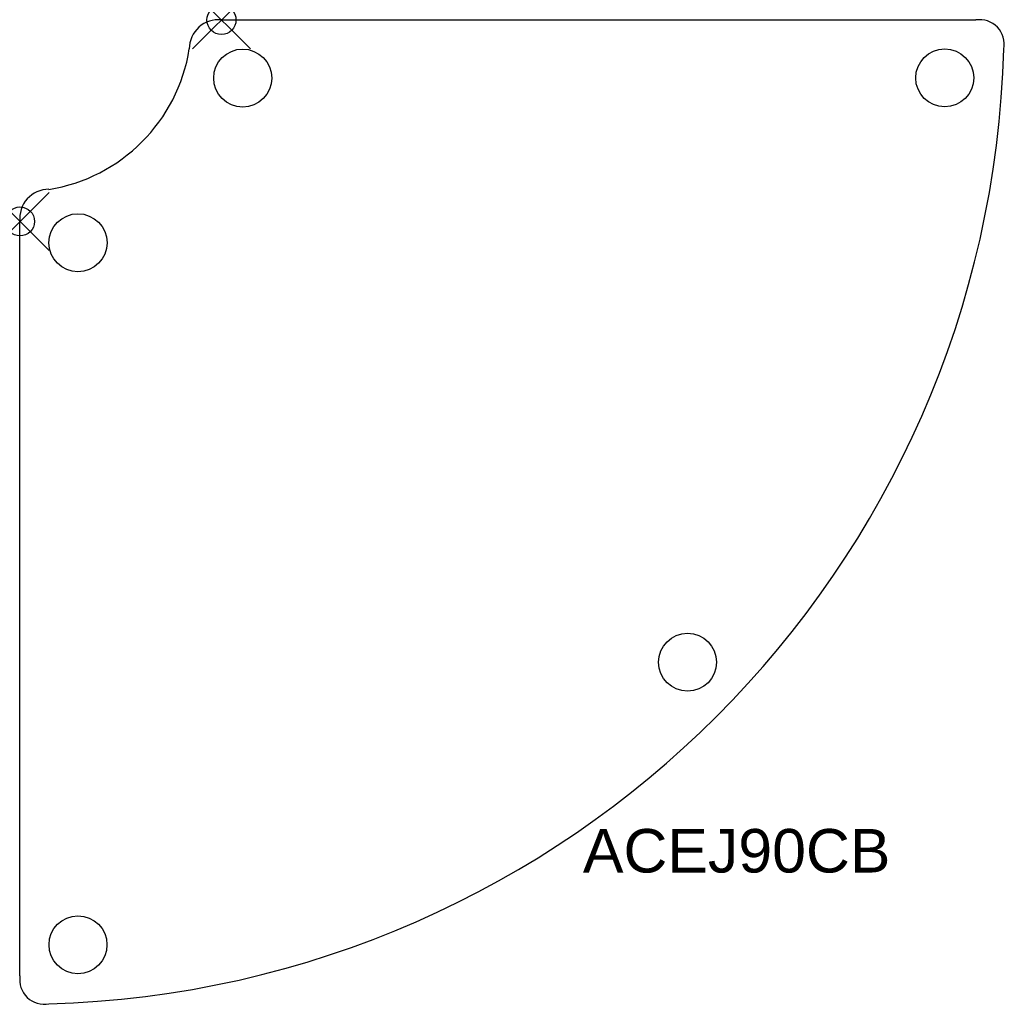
# Model space of a CAD drawing. Header units: inches. Extents: x -7 to 27, y -33.9 to 0.
import ezdxf

# ---------------------------------------------------------------- set-up
doc = ezdxf.new("R2010")
doc.units = ezdxf.units.IN
doc.header["$MEASUREMENT"] = 0
doc.header["$PDMODE"] = 35
doc.header["$PDSIZE"] = 1
doc.layers.add('A-FURN-P-ST', color=2, linetype='Continuous')
doc.layers.add('A-FURN-P-ST-TN', color=2, linetype='Continuous')
doc.styles.get("Standard").update_dxf_attribs({"font": 'arial.ttf'})

msp = doc.modelspace()

# ---------------------------------------------------------------- linework, layer by layer
at = {"layer": 'A-FURN-P-ST'}
for p, q in [((0, 0), (26, 0)), ((-6.943, -32.943), (-6.943, -6.943))]:
    msp.add_line(p, q, dxfattribs=at)
for centre, radius in [((0.732, -2.001), 0.999), ((24.926, -1.996), 0.999), ((-4.944, -7.677), 1), ((16.063, -22.134), 0.999), ((-4.944, -31.869), 0.998)]:
    msp.add_circle(centre, radius, dxfattribs=at)
for centre, radius, start, end in [((-0.112, -0.989), 0.996, 83.5658, 180.2728), ((26.13, -0.84), 0.85, 349.1688, 98.7675), ((-6.856, -0.088), 5.82, 278.9631, 351.0369), ((-6.888, -0.055), 33.865, 271.5977, 358.4023), ((-5.954, -6.832), 0.996, 89.7277, 186.4338), ((-6.104, -33.073), 0.85, 171.2328, 280.8308)]:
    msp.add_arc(centre, radius, start, end, dxfattribs=at)
for p in [(0, 0), (-6.943, -6.943)]:
    msp.add_point(p, dxfattribs=at)

# ---------------------------------------------------------------- texts
at = {"layer": 'A-FURN-P-ST-TN'}
msp.add_text('ACEJ90CB', height=1.5, dxfattribs=at).set_placement((12.457, -29.381))

doc.saveas('drawing.dxf')
